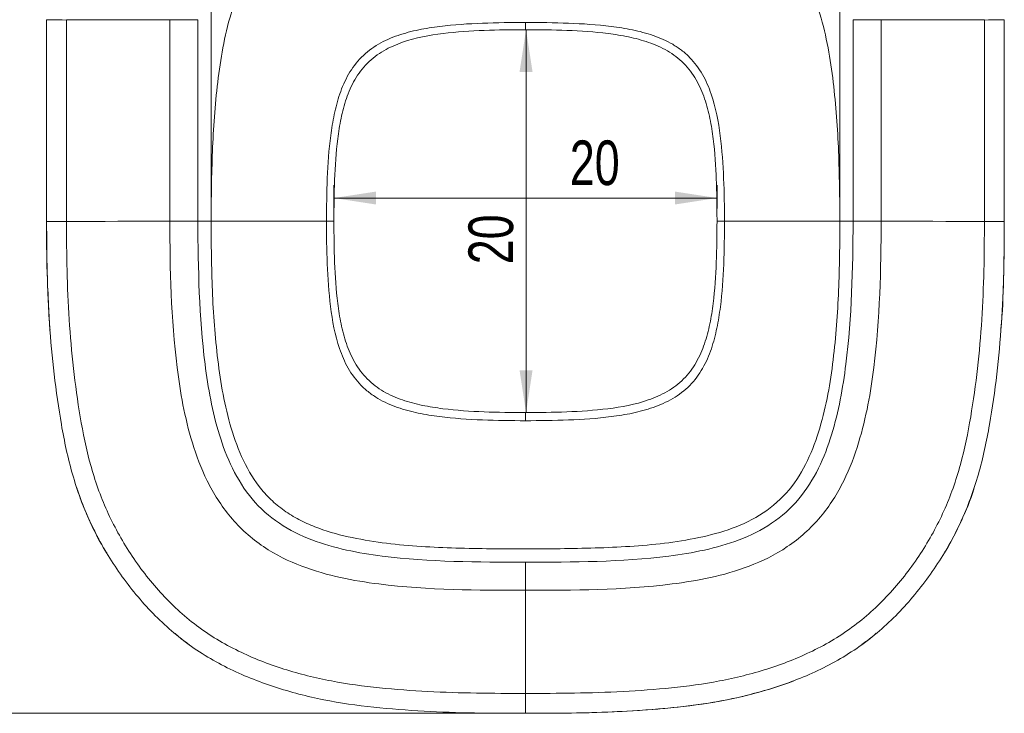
# Model space of a CAD drawing. Header units: millimetres. Extents: x 0 to 420, y 0 to 297.
# Tile 7 of 12: x 85 to 162, y 186 to 240. Entities that reach past the tile are written whole.
import ezdxf

# ---------------------------------------------------------------- set-up
doc = ezdxf.new("R2010")
doc.units = ezdxf.units.MM
doc.styles.add('SLDTEXTSTYLE0', font='TXT', dxfattribs={"width": 0.75})
doc.dimstyles.new('SLDDIMSTYLE1', dxfattribs={"dimtxt": 3.5, "dimasz": 3.302, "dimexe": 0, "dimexo": 0.0625, "dimgap": 0.875, "dimtad": 1, "dimdec": 6, "dimlfac": 0.666667, "dimrnd": 1e-09, "dimzin": 12, "dimdsep": 46, "dimtxsty": 'SLDTEXTSTYLE0', "dimsah": 1, "dimcen": 0.09, "dimadec": 0, "dimazin": 3, "dimtfac": 1, "dimtofl": 0, "dimtmove": 0, "dimatfit": 3, "dimfxl": 0, "dimfrac": 2, "dimtolj": 1, "dimtzin": 12, "dimarcsym": 0})
doc.dimstyles.new('SLDDIMSTYLE2', dxfattribs={"dimtxt": 3.5, "dimasz": 3.302, "dimexe": 0, "dimexo": 0.0625, "dimgap": 0.875, "dimtad": 1, "dimlfac": 0.666667, "dimrnd": 1e-09, "dimzin": 12, "dimdsep": 46, "dimtxsty": 'SLDTEXTSTYLE0', "dimsah": 1, "dimcen": 0.09, "dimadec": 0, "dimazin": 3, "dimtfac": 1, "dimtofl": 0, "dimtmove": 0, "dimatfit": 3, "dimfxl": 0, "dimfrac": 2, "dimtolj": 1, "dimtzin": 12, "dimarcsym": 0})

# ---------------------------------------------------------------- blocks, each defined once
blk = doc.blocks.new('_D_2')
at = {"color": 7, "linetype": 'Continuous', "lineweight": 0}
for p, q in [((124.809, 239.528), (124.809, 209.528)), ((125.763, 239.528), (125.809, 239.528)), ((125.763, 209.528), (125.809, 209.528))]:
    blk.add_line(p, q, dxfattribs=at)
for points in [[(124.809, 239.528), (124.301, 236.226), (125.317, 236.226)], [(124.809, 209.528), (125.317, 212.83), (124.301, 212.83)]]:
    blk.add_solid(points, dxfattribs=at)
at = {"color": 7, "linetype": 'Continuous', "lineweight": 0, "insert": (120.297, 221.149), "char_height": 3.5, "attachment_point": 1, "rotation": 90, "style": 'SLDTEXTSTYLE0'}
blk.add_mtext('20', dxfattribs=at)
blk = doc.blocks.new('_D_3')
at = {"color": 7, "linetype": 'Continuous', "lineweight": 0}
for p, q in [((109.763, 225.528), (109.763, 227.337)), ((139.763, 225.528), (139.763, 227.337)), ((109.763, 226.337), (139.763, 226.337))]:
    blk.add_line(p, q, dxfattribs=at)
for points in [[(109.763, 226.337), (113.065, 225.829), (113.065, 226.845)], [(139.763, 226.337), (136.461, 226.845), (136.461, 225.829)]]:
    blk.add_solid(points, dxfattribs=at)
at = {"color": 7, "linetype": 'Continuous', "lineweight": 0, "insert": (128.236, 230.849), "char_height": 3.5, "attachment_point": 1, "style": 'SLDTEXTSTYLE0'}
blk.add_mtext('20', dxfattribs=at)
blk = doc.blocks.new('_D_4')
at = {"color": 7, "linetype": 'Continuous', "lineweight": 0}
for p, q in [((100.137, 225.528), (100.137, 257.264)), ((149.386, 225.528), (149.386, 257.264)), ((100.137, 256.264), (149.386, 256.264))]:
    blk.add_line(p, q, dxfattribs=at)
for points in [[(100.137, 256.264), (103.439, 255.756), (103.439, 256.772)], [(149.386, 256.264), (146.084, 256.772), (146.084, 255.756)]]:
    blk.add_solid(points, dxfattribs=at)
at = {"color": 7, "linetype": 'Continuous', "lineweight": 0, "insert": (116.731, 260.776), "char_height": 3.5, "attachment_point": 1, "rotation": 0.00002, "style": 'SLDTEXTSTYLE0'}
blk.add_mtext('32,83', dxfattribs=at)
blk = doc.blocks.new('_D_5')
at = {"color": 7, "linetype": 'Continuous', "lineweight": 0}
for p, q in [((86.263, 275.656), (55.181, 275.656)), ((56.181, 275.656), (56.181, 185.956)), ((123.763, 185.956), (55.181, 185.956))]:
    blk.add_line(p, q, dxfattribs=at)
for points in [[(56.181, 275.656), (55.673, 272.354), (56.689, 272.354)], [(56.181, 185.956), (56.689, 189.258), (55.673, 189.258)]]:
    blk.add_solid(points, dxfattribs=at)
at = {"color": 7, "linetype": 'Continuous', "lineweight": 0, "insert": (51.669, 236.901), "char_height": 3.5, "attachment_point": 1, "rotation": 90, "style": 'SLDTEXTSTYLE0'}
blk.add_mtext('59,80', dxfattribs=at)

msp = doc.modelspace()

# ---------------------------------------------------------------- linework, layer by layer
at = {"color": 7, "linetype": 'Continuous', "lineweight": 15}
for p, q in [((87.2633838, 240.3140461), (87.2633838, 224.5006191)), ((88.8214315, 224.5006582), (88.8214315, 240.287129)), ((96.908138, 240.3109029), (96.9071993, 224.5277038)), ((99.108044, 224.5275753), (99.1089855, 240.3107744)), ((150.4175038, 240.3107744), (150.4184454, 224.5275753)), ((152.6192901, 224.5277038), (152.6183513, 240.3109029)), ((160.7050578, 240.287129), (160.7050578, 224.5006582)), ((162.2631055, 224.5006191), (162.2631055, 240.3140461)), ((87.2633838, 224.5006191), (87.2633838, 224.4960146)), ((88.8214399, 224.49982), (88.8214399, 224.5006582)), ((109.763245, 224.5116943), (109.763245, 224.5275753)), ((139.7632443, 224.5275753), (139.7632443, 224.5267985)), ((140.3458201, 224.5263124), (140.3458201, 224.5271003)), ((160.7050494, 224.5006582), (160.7050578, 224.49982)), ((162.2631055, 224.4960146), (162.2630245, 224.4958302)), ((162.2631055, 224.4960146), (162.2631055, 224.5006191)), ((124.7632447, 185.9560294), (122.1567756, 185.9692896))]:
    msp.add_line(p, q, dxfattribs=at)
at = {"color": 7, "linetype": 'Continuous', "lineweight": 15, "flags": 128}
for points in [[(124.7632447, 239.5275777), (124.7632726, 239.5372057), (124.7633002, 239.5659361), (124.7633268, 239.6133106), (124.7633521, 239.6785637), (124.7633757, 239.7606533), (124.7633972, 239.8582578), (124.7634162, 239.9698125), (124.7634325, 240.0935294)], [(87.2633838, 224.5006191), (87.2906585, 224.5006246), (87.3719155, 224.5006302), (87.5054085, 224.5006358), (87.6882904, 224.5006414), (87.9166386, 224.500647), (88.1855748, 224.5006526), (88.4893405, 224.5006582), (88.8214399, 224.5006582)], [(96.9065287, 224.5244292), (95.888826, 224.5214397), (94.8730902, 224.5184502), (93.8593465, 224.5154718), (92.8476228, 224.512499), (91.8379444, 224.5095318), (90.8303362, 224.5065646), (89.8248264, 224.5036086), (88.8214399, 224.5006582)], [(152.6199606, 224.5244292), (153.6376634, 224.5214397), (154.6533992, 224.5184502), (155.6671428, 224.5154718), (156.6788665, 224.512499), (157.688545, 224.5095318), (158.6961531, 224.5065646), (159.701663, 224.5036086), (160.7050494, 224.5006582)], [(162.2631055, 224.5006191), (162.235828, 224.5006246), (162.1545739, 224.5006302), (162.0210781, 224.5006358), (161.8381989, 224.5006414), (161.6098479, 224.500647), (161.3409146, 224.5006526), (161.037146, 224.5006582), (160.7050494, 224.5006582)], [(162.2631055, 224.4960146), (162.2358308, 224.4960872), (162.1545766, 224.496294), (162.0210809, 224.4966181), (161.8382017, 224.4970651), (161.6098535, 224.4976239), (161.3409174, 224.4982777), (161.0371544, 224.4990153), (160.7050578, 224.49982)], [(124.7632447, 209.5275784), (124.7632431, 209.5165534), (124.7632416, 209.483674), (124.7632402, 209.4295548), (124.7632388, 209.3551794), (124.7632376, 209.2619223), (124.7632364, 209.1514936), (124.7632355, 209.0259215), (124.7632346, 208.8875195)]]:
    msp.add_lwpolyline(points, dxfattribs=at)
at = {"color": 7, "linetype": 'Continuous', "lineweight": 15}
for centre, radius, start, end in [((88.5257542, 26.6008138), 197.8992271, 89.914393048, 90.365483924), ((140.2472097, 460.8542041), 236.3271244, 269.882666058, 270.023907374), ((140.2450583, 452.8424629), 228.3161728, 269.879089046, 270.025286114)]:
    msp.add_arc(centre, radius, start, end, dxfattribs=at)
for points, knots in [([(124.7668766, 250.321992), (123.8575127, 250.3233033), (122.0388102, 250.3147266), (119.3110575, 250.2596314), (116.585501, 250.1359378), (113.8678628, 249.8857769), (111.1735016, 249.4499014), (108.5337966, 248.7408289), (106.0614098, 247.5477756), (103.9988959, 245.7128285), (102.58461, 243.3524173), (101.650826, 240.7842984), (101.0321051, 238.1224723), (100.6408707, 235.4218826), (100.3840803, 232.7052762), (100.2366382, 229.9810957), (100.1673056, 227.2546458), (100.1470578, 225.4365142), (100.1369026, 224.5275775)], [0.7498747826, 0.7498747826, 0.7498747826, 0.7498747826, 0.76550735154, 0.78114019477, 0.796773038, 0.81240588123, 0.82803872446, 0.84367156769, 0.85930441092, 0.87493725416, 0.89057009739, 0.90620294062, 0.92183578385, 0.93746862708, 0.95310147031, 0.96873431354, 0.98436715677, 1, 1, 1, 1]), ([(149.3818402, 224.5276155), (149.3807193, 225.4364025), (149.3630676, 227.2543056), (149.2955413, 229.9803249), (149.145631, 232.7039159), (148.8852885, 235.4195783), (148.4936923, 238.1195338), (147.8756695, 240.7808371), (146.9431142, 243.3488416), (145.5309777, 245.7096911), (143.4697799, 247.5455192), (140.9982836, 248.7390928), (138.3590902, 249.447997), (135.6654877, 249.8866145), (132.9469877, 250.1237084), (130.222486, 250.2571922), (127.4947443, 250.3125096), (125.6761787, 250.3206807), (124.7669085, 250.321992), (124.7668925, 250.321992), (124.7668766, 250.321992)], [0.49978355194, 0.49978355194, 0.49978355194, 0.49978355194, 0.51541423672, 0.53104492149, 0.54667560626, 0.56230629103, 0.57793697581, 0.59356766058, 0.60919834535, 0.62482903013, 0.6404597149, 0.65609039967, 0.67172108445, 0.68735176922, 0.70298245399, 0.71861313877, 0.73424382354, 0.74987450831, 0.74987450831, 0.7498747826, 0.7498747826, 0.7498747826, 0.7498747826]), ([(88.8212161, 240.2871284), (88.3625708, 240.2916144), (87.9631, 240.2961003), (87.4128489, 240.3050723), (87.2631305, 240.3095583), (87.2632448, 240.3140442)], [0, 0, 0, 0, 0.5, 0.5, 1, 1, 1, 1]), ([(124.7634325, 240.0935296), (123.6437157, 240.0932757), (122.5248001, 240.080368), (120.2906996, 239.9956344), (119.1754053, 239.9255332), (117.5089284, 239.7182913), (116.9527615, 239.6317704), (115.8525874, 239.4043228), (115.3103785, 239.2642548), (114.2511663, 238.8998217), (113.7296494, 238.6714323), (112.7643128, 238.1085216), (112.3167484, 237.7710166), (111.520093, 236.9670607), (111.1872451, 236.5195502), (110.7695646, 235.791544), (110.6429014, 235.5384245), (110.415075, 235.0234932), (110.3139759, 234.7623747), (110.0416927, 233.9701768), (109.900736, 233.4304803), (109.6700539, 232.3364807), (109.580628, 231.7808278), (109.3647647, 230.1142025), (109.2886555, 228.9991653), (109.1958846, 226.7656241), (109.1823598, 225.6450706), (109.1803818, 224.5275771)], [0, 0, 0, 0, 0.125, 0.125, 0.25, 0.25, 0.3125, 0.3125, 0.375, 0.375, 0.4375, 0.4375, 0.5, 0.5, 0.5625, 0.5625, 0.59375, 0.59375, 0.625, 0.625, 0.6875, 0.6875, 0.75, 0.75, 0.875, 0.875, 1, 1, 1, 1]), ([(140.3458201, 224.5270981), (140.3451841, 225.6448661), (140.3304777, 226.7616497), (140.2380352, 228.9908066), (140.1618591, 230.1032891), (139.8756805, 232.3188898), (139.6674654, 233.4314458), (139.2157128, 234.7504594), (139.1152412, 235.0108434), (138.8895461, 235.5232522), (138.7634647, 235.7767573), (138.3446173, 236.5102591), (138.0129077, 236.9566515), (137.4257624, 237.5535095), (137.2133338, 237.7417143), (136.7664474, 238.085932), (136.5336615, 238.2412231), (135.8118013, 238.6647873), (135.2970537, 238.8920831), (134.2326632, 239.260668), (133.6904862, 239.4012263), (132.5940339, 239.6293433), (132.0390722, 239.7163163), (130.3658877, 239.9251241), (129.2471349, 239.995237), (127.007018, 240.0807335), (125.8855426, 240.0937839), (124.7634325, 240.0935296)], [0, 0, 0, 0, 0.125, 0.125, 0.25, 0.25, 0.375, 0.375, 0.40625, 0.40625, 0.4375, 0.4375, 0.5, 0.5, 0.53125, 0.53125, 0.5625, 0.5625, 0.625, 0.625, 0.6875, 0.6875, 0.75, 0.75, 0.875, 0.875, 1, 1, 1, 1]), ([(162.2632446, 240.3140457), (162.2633588, 240.3095598), (162.1136404, 240.3050738), (161.5633894, 240.2961018), (161.1639185, 240.2916159), (160.7052732, 240.2871299)], [0, 0, 0, 0, 0.5, 0.5, 1, 1, 1, 1]), ([(109.7632447, 224.5275775), (109.7632447, 225.6038866), (109.7760613, 226.6830758), (109.8593463, 228.8344848), (109.9282542, 229.908607), (110.1295086, 231.5141094), (110.213763, 232.0499996), (110.433051, 233.1051653), (110.567878, 233.6252681), (110.8294299, 234.387824), (110.9266039, 234.6390447), (111.1462284, 235.1339898), (111.2692333, 235.3782906), (111.6751673, 236.0797187), (111.9973519, 236.5105902), (112.7674021, 237.2828129), (113.1996056, 237.6076707), (114.1324431, 238.1501516), (114.6353688, 238.3689155), (116.1661981, 238.8960024), (117.2401083, 239.0939675), (119.3798924, 239.3623577), (120.4541528, 239.4313578), (122.6063344, 239.5147397), (123.6869344, 239.5275775), (124.7632447, 239.5275775)], [0, 0, 0, 0, 0.125, 0.125, 0.25, 0.25, 0.3125, 0.3125, 0.375, 0.375, 0.40625, 0.40625, 0.4375, 0.4375, 0.5, 0.5, 0.5625, 0.5625, 0.625, 0.625, 0.75, 0.75, 0.875, 0.875, 1, 1, 1, 1]), ([(124.7632447, 239.5275775), (125.8432322, 239.5275775), (126.9253429, 239.5146941), (129.083832, 239.4307558), (130.1616795, 239.3613124), (131.7734095, 239.1578739), (132.3088717, 239.0730488), (133.3654607, 238.8518031), (133.8875785, 238.7155463), (134.9119871, 238.3605929), (135.4107621, 238.141947), (136.1076142, 237.7343893), (136.3321735, 237.5849362), (136.7633474, 237.2544241), (136.9689798, 237.0735996), (137.5375659, 236.4994447), (137.8589849, 236.0690717), (138.4018655, 235.1257385), (138.6149507, 234.6293149), (138.9621665, 233.6127477), (139.0970919, 233.090461), (139.3163435, 232.0296219), (139.3994003, 231.4973419), (139.5990368, 229.8970331), (139.6676043, 228.8256424), (139.7297489, 227.2157075), (139.7431057, 226.6785475), (139.7598655, 225.6035309), (139.7632447, 225.0675712), (139.7632447, 224.5275775)], [0, 0, 0, 0, 0.125, 0.125, 0.25, 0.25, 0.3125, 0.3125, 0.375, 0.375, 0.4375, 0.4375, 0.46875, 0.46875, 0.5, 0.5, 0.5625, 0.5625, 0.625, 0.625, 0.6875, 0.6875, 0.75, 0.75, 0.875, 0.875, 0.9375, 0.9375, 1, 1, 1, 1]), ([(87.3252255, 220.1626321), (87.319902, 220.2775288), (87.25304, 221.720619), (87.2584685, 223.1657543), (87.2634648, 224.4958302)], [0, 0, 0, 0, 0.0796184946, 1, 1, 1, 1]), ([(87.2633844, 224.4960162), (87.2666007, 223.1633066), (87.2753633, 221.8307831), (87.3434106, 219.1674315), (87.4000248, 217.8365139), (87.5774636, 215.1768334), (87.6977862, 213.8486291), (88.0069197, 211.2068699), (88.1939268, 209.8915868), (88.6485748, 207.2749314), (88.9230331, 205.9747351), (89.4752369, 204.0486808), (89.6833329, 203.4087242), (90.1455415, 202.1572204), (90.3999784, 201.5438056), (91.2337017, 199.7407916), (91.8834227, 198.5884344), (93.3559343, 196.3752268), (94.1842762, 195.3103646), (95.9780639, 193.3489468), (96.9475384, 192.4433563), (98.5421646, 191.230292), (99.0995555, 190.8493028), (100.236576, 190.1488274), (100.8185705, 189.8274098), (102.5997858, 188.9384595), (103.8339442, 188.4455999), (105.7398062, 187.8230604), (106.3835726, 187.6351275), (107.671115, 187.2992036), (108.3171297, 187.1510706), (110.2613815, 186.7615371), (111.5659531, 186.5761233), (114.1854974, 186.2972242), (115.4998241, 186.1980284), (118.1346218, 186.0539442), (119.455138, 186.009454), (122.1006877, 185.960399), (123.4257916, 185.958392), (124.7502098, 185.9560833)], [0, 0, 0, 0, 0.0625, 0.0625, 0.125, 0.125, 0.1875, 0.1875, 0.25, 0.25, 0.3125, 0.3125, 0.34375, 0.34375, 0.375, 0.375, 0.4375, 0.4375, 0.5, 0.5, 0.5625, 0.5625, 0.59375, 0.59375, 0.625, 0.625, 0.6875, 0.6875, 0.71875, 0.71875, 0.75, 0.75, 0.8125, 0.8125, 0.875, 0.875, 0.9375, 0.9375, 1, 1, 1, 1]), ([(124.7520667, 187.5141951), (123.47858, 187.5164148), (122.2044616, 187.5182474), (119.6603285, 187.5629032), (118.3903274, 187.6036682), (115.8560055, 187.7359033), (114.5916739, 187.8272777), (112.071325, 188.0842441), (110.8156739, 188.2531047), (108.3200063, 188.7303905), (107.0765464, 189.0392355), (104.6222775, 189.8159841), (103.4300735, 190.2791592), (101.7098098, 191.1196282), (101.1478048, 191.4242314), (100.0502659, 192.0901237), (99.5120717, 192.4535972), (97.9728896, 193.6149037), (97.0401965, 194.4858255), (95.3190253, 196.3769618), (94.5273031, 197.4058205), (93.1278562, 199.5438691), (92.514292, 200.6583335), (91.7324911, 202.4030993), (91.4949219, 202.9968345), (91.0648193, 204.2080569), (90.8725996, 204.8254872), (90.3631887, 206.681451), (90.1103731, 207.9336982), (89.4722524, 211.71115), (89.1934255, 214.2587688), (88.9479222, 218.0956219), (88.8958083, 219.3755657), (88.8327126, 221.9368273), (88.8245239, 223.2182384), (88.8214313, 224.4998197)], [0, 0, 0, 0, 0.0625, 0.0625, 0.125, 0.125, 0.1875, 0.1875, 0.25, 0.25, 0.3125, 0.3125, 0.375, 0.375, 0.40625, 0.40625, 0.4375, 0.4375, 0.5, 0.5, 0.5625, 0.5625, 0.625, 0.625, 0.65625, 0.65625, 0.6875, 0.6875, 0.75, 0.75, 0.875, 0.875, 0.9375, 0.9375, 1, 1, 1, 1]), ([(124.7619322, 195.5958451), (121.0021919, 195.6034379), (117.2206404, 195.5937338), (111.300774, 196.3426916), (109.2781905, 196.7161051), (106.2364235, 197.8746474), (105.2241624, 198.3639691), (103.2871351, 199.6697013), (102.4084221, 200.4626332), (100.9332778, 202.2196563), (100.3235117, 203.2017485), (99.3541064, 205.1660085), (98.9804816, 206.164236), (98.0668211, 209.1554177), (97.7256099, 211.1186129), (96.9965849, 216.9223516), (96.925837, 220.7596568), (96.9058693, 224.5205764)], [0, 0, 0, 0, 0.25, 0.25, 0.375, 0.375, 0.4375, 0.4375, 0.5, 0.5, 0.5625, 0.5625, 0.625, 0.625, 0.75, 0.75, 1, 1, 1, 1]), ([(99.1066918, 224.5275807), (99.1270332, 220.787802), (99.2014907, 217.0313234), (99.9048685, 211.4576731), (100.2359514, 209.5987868), (101.0666983, 206.8891619), (101.3993476, 206.0073799), (102.2381803, 204.3086044), (102.7532325, 203.4827571), (103.97608, 202.0283824), (104.6911439, 201.3852288), (106.2873721, 200.3092203), (107.1408305, 199.8924138), (109.8039858, 198.8758688), (111.6738823, 198.5195974), (117.276736, 197.8078138), (121.0300057, 197.8075037), (124.7664104, 197.7999564)], [0, 0, 0, 0, 0.25, 0.25, 0.375, 0.375, 0.4375, 0.4375, 0.5, 0.5, 0.5625, 0.5625, 0.625, 0.625, 0.75, 0.75, 1, 1, 1, 1]), ([(100.136948, 224.5275774), (100.1451064, 223.6194099), (100.1614632, 221.8030217), (100.2294858, 219.0798047), (100.3843629, 216.3594781), (100.6475907, 213.6482943), (101.0405384, 210.9515364), (101.6642438, 208.2973518), (102.5953425, 205.7305785), (103.7825697, 203.7764996), (105.0445489, 202.4613091), (106.1291416, 201.6332542), (107.3187548, 200.9650204), (108.9944223, 200.2588746), (111.1946498, 199.679818), (113.8854867, 199.2546692), (116.5992214, 199.0121129), (119.3198146, 198.8946175), (122.0427568, 198.8469406), (123.8581614, 198.8383222), (124.7658965, 198.8391233)], [0, 0, 0, 0, 0.01561880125, 0.03123760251, 0.04685640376, 0.06247520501, 0.07809400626, 0.09371280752, 0.10933160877, 0.12495041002, 0.13275981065, 0.14056921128, 0.1483786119, 0.15618801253, 0.17180681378, 0.18742561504, 0.20304441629, 0.21866321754, 0.23428201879, 0.2499009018, 0.2499009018, 0.2499009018, 0.2499009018]), ([(109.1803375, 224.5275771), (109.1810999, 223.4074478), (109.1933978, 222.2881009), (109.2825792, 220.0537862), (109.3563771, 218.9386093), (109.6370287, 216.7172797), (109.8423368, 215.6019192), (110.2911455, 214.2788052), (110.3910409, 214.0175599), (110.6157683, 213.5033777), (110.7415111, 213.2489086), (111.1594097, 212.5131367), (111.4905988, 212.0650432), (112.0780973, 211.4660692), (112.2910961, 211.2774533), (112.7385592, 210.9318976), (112.9714478, 210.7754956), (113.6939976, 210.3490037), (114.20937, 210.1198403), (115.2748082, 209.7458853), (115.8176338, 209.6024051), (116.915773, 209.3691841), (117.4717056, 209.2797392), (119.1481747, 209.0640819), (120.2692934, 208.9904989), (122.5144017, 208.9013658), (123.6384751, 208.8875065), (124.7632346, 208.8875184)], [0, 0, 0, 0, 0.125, 0.125, 0.25, 0.25, 0.375, 0.375, 0.40625, 0.40625, 0.4375, 0.4375, 0.5, 0.5, 0.53125, 0.53125, 0.5625, 0.5625, 0.625, 0.625, 0.6875, 0.6875, 0.75, 0.75, 0.875, 0.875, 1, 1, 1, 1]), ([(109.7632457, 224.511696), (109.7632453, 224.5143582), (109.7089891, 224.5170163), (109.5058183, 224.5223134), (109.3571396, 224.5249442), (109.1803521, 224.5275771)], [0, 0, 0, 0, 0.5, 0.5, 1, 1, 1, 1]), ([(124.7632447, 209.5275775), (123.6825215, 209.5275775), (122.6024508, 209.5404467), (120.4452561, 209.6242616), (119.3680505, 209.6936023), (117.7572692, 209.8966684), (117.2220745, 209.981338), (116.1660125, 210.2021446), (115.6441415, 210.3381205), (114.620182, 210.6922733), (114.1214626, 210.9104552), (113.4246386, 211.3170996), (113.2000711, 211.4662138), (112.7688449, 211.7959634), (112.5630451, 211.9764688), (111.9940007, 212.549598), (111.6722461, 212.9792258), (111.1286744, 213.9210183), (110.9150633, 214.4171007), (110.5671263, 215.4326481), (110.4319104, 215.9543452), (110.2120675, 217.0144611), (110.1287695, 217.5463858), (109.9285078, 219.1456418), (109.8596519, 220.2163465), (109.776331, 222.3615637), (109.7633807, 223.4361795), (109.7632457, 224.511696)], [0, 0, 0, 0, 0.125, 0.125, 0.25, 0.25, 0.3125, 0.3125, 0.375, 0.375, 0.4375, 0.4375, 0.46875, 0.46875, 0.5, 0.5, 0.5625, 0.5625, 0.625, 0.625, 0.6875, 0.6875, 0.75, 0.75, 0.875, 0.875, 1, 1, 1, 1]), ([(124.7600789, 197.7999564), (128.4964836, 197.8075037), (132.2497533, 197.8078138), (137.8526071, 198.5195974), (139.7225035, 198.8758688), (142.3856588, 199.8924138), (143.2391173, 200.3092203), (144.8353454, 201.3852288), (145.5504093, 202.0283824), (146.7732569, 203.4827571), (147.2883091, 204.3086044), (148.1271417, 206.0073799), (148.459791, 206.8891619), (149.2905379, 209.5987868), (149.6216209, 211.4576731), (150.3249987, 217.0313234), (150.3994561, 220.787802), (150.4197975, 224.5275807)], [0, 0, 0, 0, 0.25, 0.25, 0.375, 0.375, 0.4375, 0.4375, 0.5, 0.5, 0.5625, 0.5625, 0.625, 0.625, 0.75, 0.75, 1, 1, 1, 1]), ([(124.7632346, 208.8875184), (125.885437, 208.8875303), (127.0067469, 208.9013639), (129.2454435, 208.9897887), (130.362944, 209.0626165), (132.0324818, 209.275815), (132.5897294, 209.3647899), (133.6911108, 209.5973938), (134.2338194, 209.7402869), (135.2940321, 210.1100522), (135.8156955, 210.3409021), (136.7812524, 210.9077338), (137.229786, 211.2470816), (138.0262978, 212.0538378), (138.3588787, 212.5028544), (138.7757785, 213.2333501), (138.9021124, 213.4873739), (139.1290775, 214.0039681), (139.2296852, 214.265914), (139.5004165, 215.0605668), (139.6401927, 215.6018753), (139.8685129, 216.699017), (139.9566562, 217.2561719), (140.1687436, 218.9269263), (140.2429446, 220.0445929), (140.3327827, 222.2832643), (140.3464505, 223.406442), (140.3458205, 224.5263129)], [0, 0, 0, 0, 0.125, 0.125, 0.25, 0.25, 0.3125, 0.3125, 0.375, 0.375, 0.4375, 0.4375, 0.5, 0.5, 0.5625, 0.5625, 0.59375, 0.59375, 0.625, 0.625, 0.6875, 0.6875, 0.75, 0.75, 0.875, 0.875, 1, 1, 1, 1]), ([(139.7632447, 224.5267958), (139.763238, 223.4488107), (139.750415, 222.3715759), (139.6671295, 220.2204852), (139.598225, 219.1465384), (139.397025, 217.5413633), (139.3127875, 217.0054951), (139.0934906, 215.950196), (138.9586656, 215.4300973), (138.6971907, 214.6676875), (138.6000553, 214.4165389), (138.3805586, 213.92179), (138.257569, 213.6774548), (137.8516612, 212.9759232), (137.5295873, 212.5451695), (136.7602919, 211.7733969), (136.327535, 211.4479516), (135.3951033, 210.9055297), (134.8921438, 210.6866481), (133.3611226, 210.1593265), (132.2874067, 209.9613521), (130.147237, 209.6928416), (129.0728242, 209.6238227), (126.9203745, 209.5404172), (125.842235, 209.5275775), (124.7632447, 209.5275775)], [0, 0, 0, 0, 0.125, 0.125, 0.25, 0.25, 0.3125, 0.3125, 0.375, 0.375, 0.40625, 0.40625, 0.4375, 0.4375, 0.5, 0.5, 0.5625, 0.5625, 0.625, 0.625, 0.75, 0.75, 0.875, 0.875, 1, 1, 1, 1]), ([(152.62062, 224.5205764), (152.6006523, 220.7596568), (152.5299045, 216.9223516), (151.8008794, 211.1186129), (151.4596683, 209.1554177), (150.5460078, 206.164236), (150.172383, 205.1660085), (149.2029777, 203.2017485), (148.5932116, 202.2196563), (147.1180673, 200.4626332), (146.2393543, 199.6697013), (144.302327, 198.3639691), (143.2900659, 197.8746474), (140.2482988, 196.7161051), (138.2257153, 196.3426916), (132.3058489, 195.5937338), (128.5242974, 195.6034379), (124.7645572, 195.5958451)], [0, 0, 0, 0, 0.25, 0.25, 0.375, 0.375, 0.4375, 0.4375, 0.5, 0.5, 0.5625, 0.5625, 0.625, 0.625, 0.75, 0.75, 1, 1, 1, 1]), ([(124.7658965, 198.8391233), (125.6735659, 198.8399243), (127.4887688, 198.8515283), (130.2112593, 198.9033177), (132.9315751, 199.0193309), (135.6453397, 199.2549254), (138.3361513, 199.6807557), (140.9749248, 200.3760569), (143.4484744, 201.556737), (145.5132529, 203.3834482), (146.9286804, 205.7371232), (147.8633123, 208.2995737), (148.4853366, 210.9549914), (148.8804504, 213.6500439), (149.1382766, 216.3617735), (149.2972993, 219.0807702), (149.3704236, 221.8037102), (149.3829601, 223.6195851), (149.3818402, 224.5276155)], [0.2499009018, 0.2499009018, 0.2499009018, 0.2499009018, 0.26551849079, 0.28113616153, 0.29675383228, 0.31237150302, 0.32798917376, 0.34360684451, 0.35922451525, 0.374842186, 0.39045985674, 0.40607752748, 0.42169519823, 0.43731286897, 0.45293053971, 0.46854821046, 0.4841658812, 0.49978355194, 0.49978355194, 0.49978355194, 0.49978355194]), ([(160.705058, 224.4998197), (160.7019654, 223.2182384), (160.6937767, 221.9368273), (160.630681, 219.3755657), (160.5785671, 218.0956219), (160.3330639, 214.2587688), (160.0542369, 211.71115), (159.4161163, 207.9336982), (159.1633006, 206.681451), (158.6538897, 204.8254872), (158.4616701, 204.2080569), (158.0315675, 202.9968345), (157.7939983, 202.4030993), (157.0121974, 200.6583335), (156.3986331, 199.5438691), (154.9991863, 197.4058205), (154.2074641, 196.3769618), (152.4862928, 194.4858255), (151.5535997, 193.6149037), (150.0144176, 192.4535972), (149.4762234, 192.0901237), (148.3786846, 191.4242314), (147.8166796, 191.1196282), (146.0964158, 190.2791592), (144.9042119, 189.8159841), (142.449943, 189.0392355), (141.206483, 188.7303905), (138.7108155, 188.2531047), (137.4551643, 188.0842441), (134.9348155, 187.8272777), (133.6704839, 187.7359033), (131.1361619, 187.6036682), (129.8661608, 187.5629032), (127.3220277, 187.5182474), (126.0479093, 187.5164148), (124.7744227, 187.5141951)], [0, 0, 0, 0, 0.0625, 0.0625, 0.125, 0.125, 0.25, 0.25, 0.3125, 0.3125, 0.34375, 0.34375, 0.375, 0.375, 0.4375, 0.4375, 0.5, 0.5, 0.5625, 0.5625, 0.59375, 0.59375, 0.625, 0.625, 0.6875, 0.6875, 0.75, 0.75, 0.8125, 0.8125, 0.875, 0.875, 0.9375, 0.9375, 1, 1, 1, 1]), ([(124.7762795, 185.9560833), (126.1006978, 185.958392), (127.4258016, 185.960399), (130.0713513, 186.009454), (131.3918675, 186.0539442), (134.0266653, 186.1980284), (135.3409919, 186.2972242), (137.9605362, 186.5761233), (139.2651079, 186.7615371), (141.2093597, 187.1510706), (141.8553744, 187.2992036), (143.1429168, 187.6351275), (143.7866832, 187.8230604), (145.6925451, 188.4455999), (146.9267036, 188.9384595), (148.7079188, 189.8274098), (149.2899133, 190.1488274), (150.4269338, 190.8493028), (150.9843248, 191.230292), (152.578951, 192.4433563), (153.5484254, 193.3489468), (155.3422131, 195.3103646), (156.1705551, 196.3752268), (157.6430666, 198.5884344), (158.2927877, 199.7407916), (159.1265109, 201.5438056), (159.3809478, 202.1572204), (159.8431565, 203.4087242), (160.0512524, 204.0486808), (160.6034563, 205.9747351), (160.8779146, 207.2749314), (161.3325626, 209.8915868), (161.5195696, 211.2068699), (161.8287032, 213.8486291), (161.9490258, 215.1768334), (162.1264646, 217.8365139), (162.1830788, 219.1674315), (162.2511261, 221.8307831), (162.2598887, 223.1633066), (162.2631049, 224.4960162)], [0, 0, 0, 0, 0.0625, 0.0625, 0.125, 0.125, 0.1875, 0.1875, 0.25, 0.25, 0.28125, 0.28125, 0.3125, 0.3125, 0.375, 0.375, 0.40625, 0.40625, 0.4375, 0.4375, 0.5, 0.5, 0.5625, 0.5625, 0.625, 0.625, 0.65625, 0.65625, 0.6875, 0.6875, 0.75, 0.75, 0.8125, 0.8125, 0.875, 0.875, 0.9375, 0.9375, 1, 1, 1, 1]), ([(161.9885479, 215.9904951), (162.0057339, 216.1745143), (162.1462119, 217.6786823), (162.2318285, 220.517449), (162.2526238, 223.1694381), (162.2630245, 224.4958302)], [0, 0, 0, 0, 0.0651370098, 0.5324283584, 1, 1, 1, 1]), ([(87.2688265, 223.0303718), (87.2695324, 222.9316679), (87.2707972, 222.7548382), (87.2752102, 222.3140681), (87.282061, 221.8156552), (87.2900489, 221.3616376), (87.2972335, 221.0034977), (87.3060811, 220.617545), (87.3166605, 220.2129196), (87.329299, 219.787773), (87.3465021, 219.2774878), (87.3698093, 218.6826211), (87.4009832, 217.9978137), (87.42567, 217.5502171), (87.4389595, 217.3092646)], [0, 0, 0, 0, 0.1466434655, 0.2627143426, 0.3551781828, 0.3967116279, 0.4377106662, 0.480484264, 0.528020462, 0.5825921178, 0.6457332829, 0.744930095, 0.8626894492, 1, 1, 1, 1]), ([(162.0875298, 217.3092646), (162.089834, 217.3496044), (162.0942142, 217.4262871), (162.1044915, 217.6122614), (162.1168284, 217.8454492), (162.1311127, 218.1307085), (162.1468562, 218.4678361), (162.1635355, 218.8567097), (162.1804923, 219.2952915), (162.1965691, 219.7657466), (162.2109223, 220.2490637), (162.2229556, 220.7203931), (162.2327228, 221.1669969), (162.2405825, 221.5883583), (162.2468382, 221.9861421), (162.2516755, 222.3612703), (162.2553651, 222.7183743), (162.2568692, 222.9226076), (162.2576629, 223.0303718)], [0, 0, 0, 0, 0.0756991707, 0.1438980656, 0.205529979, 0.2618431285, 0.3144507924, 0.3653116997, 0.4165800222, 0.4702913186, 0.5235193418, 0.5758919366, 0.6301849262, 0.6888877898, 0.7539731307, 0.8268883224, 0.9086571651, 1, 1, 1, 1]), ([(87.5381091, 215.9873547), (87.520964, 216.1674298), (87.4205681, 217.2218884), (87.3931169, 218.2813136), (87.3703537, 219.1598156)], [0, 0, 0, 0, 0.1707749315, 1, 1, 1, 1]), ([(89.6097579, 203.6673428), (89.6573744, 203.5203724), (89.7946396, 203.0966976), (90.0428162, 202.4321977), (90.3364353, 201.7053775), (90.6059248, 201.0935337), (90.810558, 200.6588162), (90.9316086, 200.4101232), (91.019603, 200.2327085), (91.1278574, 200.0189653), (91.2508584, 199.7822004), (91.3296672, 199.6352292), (91.373939, 199.5526666)], [0, 0, 0, 0, 0.0629364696, 0.1814283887, 0.2887051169, 0.3831220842, 0.4573246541, 0.4929005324, 0.5477312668, 0.6563921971, 0.8069746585, 1, 1, 1, 1]), ([(91.9667463, 198.530337), (91.9432723, 198.565554), (91.4255026, 199.3423406), (90.6476265, 200.992625), (89.905545, 202.6567185), (89.6529359, 203.5464485), (89.6418131, 203.5856249)], [0, 0, 0, 0, 0.0227736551, 0.5023222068, 0.9780863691, 1, 1, 1, 1]), ([(157.5688067, 198.5474529), (157.5965815, 198.5892184), (158.1154678, 199.3694782), (158.8952858, 201.0288291), (159.6336013, 202.687952), (159.8844657, 203.5761669), (159.8934689, 203.6080437)], [0, 0, 0, 0, 0.02696582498, 0.50377348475, 0.98219114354, 1, 1, 1, 1]), ([(98.4506876, 191.3355125), (98.2916029, 191.4406663), (97.8949752, 191.7028341), (97.5404792, 192.0201601), (97.3281692, 192.2102088)], [0, 0, 0, 0, 0.401093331, 1, 1, 1, 1]), ([(152.2173527, 192.2250392), (152.0143862, 192.0430174), (151.6598993, 191.7251111), (151.2633246, 191.4620087), (151.0938144, 191.3495494)], [0, 0, 0, 0, 0.57256429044, 1, 1, 1, 1]), ([(146.0035126, 188.6090414), (145.9277414, 188.575351), (145.0425539, 188.1817655), (143.2525516, 187.6540938), (140.497337, 186.9600471), (137.5081526, 186.5018053), (134.329649, 186.2081769), (131.1452047, 186.0363443), (127.9555776, 185.960269), (125.827742, 185.9574431), (124.7632447, 185.9560294)], [0, 0, 0, 0, 0.0115514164, 0.134948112, 0.2589055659, 0.407500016, 0.5555465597, 0.7035567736, 0.8516976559, 1, 1, 1, 1]), ([(124.7744226, 187.5141562), (124.7743838, 187.0555689), (124.7744492, 186.6561288), (124.7750146, 186.1058358), (124.7755165, 185.9560443), (124.7762795, 185.9560378)], [0, 0, 0, 0, 0.5, 0.5, 1, 1, 1, 1])]:
    msp.add_open_spline(points, degree=3, knots=knots, dxfattribs=at)
for points in [[(96.9073842, 240.3140457), (94.1905846, 240.3140457), (91.4944901, 240.3140457), (88.8213249, 240.3140457)], [(96.9081379, 240.3109028), (97.6103456, 240.3108612), (98.3603298, 240.3108172), (99.1089849, 240.3107737)], [(152.6197244, 240.3140457), (151.9175139, 240.3140457), (151.1675306, 240.3140457), (150.4188756, 240.3140457)], [(160.7051644, 240.3140457), (158.0319992, 240.3140457), (155.3359048, 240.3140457), (152.6191051, 240.3140457)], [(96.9058693, 224.5205764), (97.6080708, 224.5228437), (98.3580426, 224.5252306), (99.1066918, 224.5275807)], [(100.1369159, 224.5275727), (99.7937057, 224.5275727), (99.4505192, 224.5275727), (99.1073574, 224.5275727)], [(100.1369026, 224.5275775), (104.3510629, 224.5275742), (106.8321259, 224.5275755), (109.1803671, 224.5275771)], [(149.3818402, 224.5276155), (145.1710419, 224.5173661), (142.6920488, 224.521296), (140.3458205, 224.5263129)], [(150.4191319, 224.5275727), (150.0759723, 224.5275727), (149.7327878, 224.5275727), (149.3895796, 224.5275727)], [(152.61929, 224.5277018), (151.9170835, 224.5276602), (151.1670995, 224.5276162), (150.4184445, 224.5275727)], [(124.7645572, 195.5958451), (124.7631193, 196.2980518), (124.76159, 197.0507404), (124.7600789, 197.7999564)], [(124.7744226, 187.5142414), (124.771163, 190.185799), (124.7678732, 192.8807795), (124.7645572, 195.5958507)]]:
    msp.add_open_spline(points, degree=3, dxfattribs=at)

# ---------------------------------------------------------------- dimensions: what is measured, and where the dimension line sits
at = {"color": 7, "linetype": 'Continuous', "lineweight": 0}
for base, p1, p2, angle, dimstyle, picture, middle in [((56.1812179, 185.9560833), (87.2632447, 275.6560833), (124.7632447, 185.9560833), 90, 'SLDDIMSTYLE2', '_D_5', (56.1812179, 242.7196512)), ((149.3856954, 256.2638135), (100.1369253, 224.5275771), (149.3857076, 224.5275961), 0.000022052, 'SLDDIMSTYLE2', '_D_4', (122.5494484, 256.2638032)), ((124.8086485, 209.5275775), (124.7632447, 239.5275775), (124.7632447, 209.5275775), 90, 'SLDDIMSTYLE1', '_D_2', (124.8086485, 223.7346951)), ((139.7632447, 226.3374549), (109.7632447, 224.5275775), (139.7632447, 224.5275775), 0, 'SLDDIMSTYLE1', '_D_3', (130.8219211, 226.3374549))]:
    dim = msp.add_linear_dim(base=base, p1=p1, p2=p2, angle=angle, dimstyle=dimstyle, dxfattribs=at)
    dim.commit()
    dim.dimension.update_dxf_attribs({"geometry": picture, "text_midpoint": middle, "dimtype": 160})

doc.saveas('drawing.dxf')
